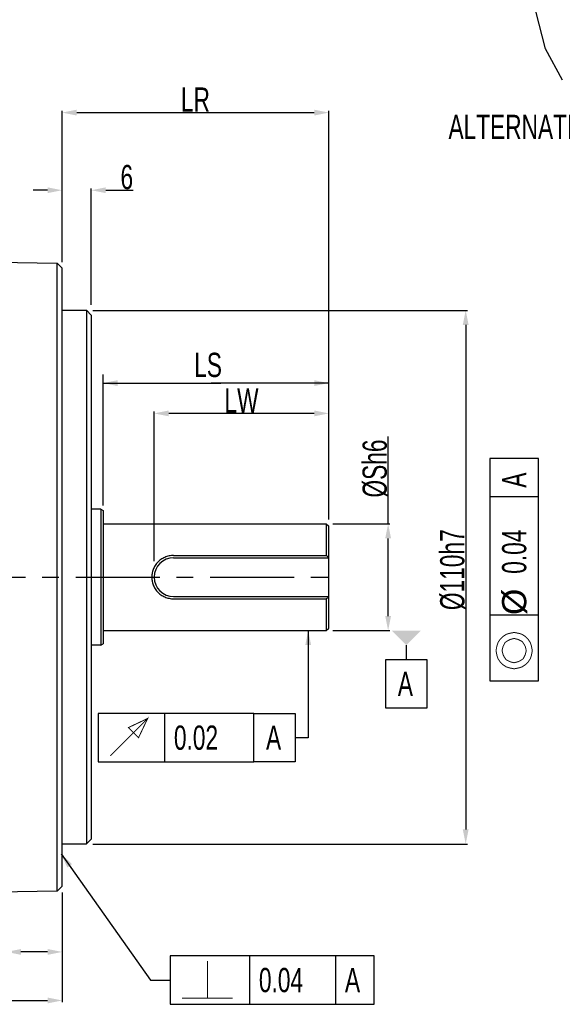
# Model space of a CAD drawing. Header units: millimetres. Extents: x -95 to 535, y -111 to 334.
# Tile 9 of 20: x 202 to 258, y 146 to 247. Entities that reach past the tile are written whole.
import ezdxf

# ---------------------------------------------------------------- set-up
doc = ezdxf.new("R2010")
doc.units = ezdxf.units.MM
doc.header["$LTSCALE"] = 23.1
doc.header["$PDMODE"] = 3
doc.header["$PDSIZE"] = 0.3125
doc.linetypes.add('CENTER', pattern=[0.6, 0.375, -0.075, 0.075, -0.075])
doc.layers.get('0').update_dxf_attribs({"linetype": 'CONTINUOUS'})
doc.layers.get('Defpoints').update_dxf_attribs({"linetype": 'CONTINUOUS'})
doc.layers.add('02___PRT_ALL_AXES', color=7, linetype='CONTINUOUS')
doc.layers.add('DEFAULT_1', color=7, linetype='CENTER')
doc.styles.get("Standard").update_dxf_attribs({"font": 'txt', "width": 0.7})
doc.dimstyles.new('DIMSTYLE_1', dxfattribs={"dimtxt": 2.5, "dimasz": 1.5, "dimexe": 0.18, "dimexo": 0.0625, "dimgap": 0.09, "dimtad": 1, "dimlfac": 2, "dimdsep": 46, "dimtxsty": 'Standard', "dimblk": '_FILLED', "dimblk1": '_FILLED', "dimblk2": '_FILLED', "dimcen": 0.09, "dimadec": 0, "dimazin": 0, "dimtp": 0.01, "dimtm": 0.01, "dimtfac": 1, "dimtofl": 0, "dimtmove": 0, "dimatfit": 3, "dimldrblk": '_FILLED', "dimfxl": 0, "dimtolj": 1, "dimarcsym": 0})

# ---------------------------------------------------------------- blocks, each defined once
blk = doc.blocks.new('_FILLED')
at = {"color": 0, "linetype": 'ByBlock'}
blk.add_solid([(0, 0), (-1, 0.2), (-1, -0.2)], dxfattribs=at)
blk = doc.blocks.new('*D166')
at = {"color": 0, "linetype": 'Continuous', "lineweight": -2}
for p, q in [((112.78, 169.77), (112.78, 146.14)), ((206.53, 157.26), (206.53, 146.14)), ((114.28, 146.32), (205.03, 146.32))]:
    blk.add_line(p, q, dxfattribs=at)
at = {"layer": 'Defpoints', "color": 0, "linetype": 'Continuous'}
for p in [(112.78, 169.83), (206.53, 157.32), (206.53, 146.32)]:
    blk.add_point(p, dxfattribs=at)
at = {"color": 0, "linetype": 'Continuous', "lineweight": -2, "xscale": 1.5, "yscale": 1.5, "zscale": 1.5, "rotation": 180}
blk.add_blockref('_FILLED', (112.78, 146.32), dxfattribs=at)
at = {"color": 0, "linetype": 'Continuous', "lineweight": -2, "xscale": 1.5, "yscale": 1.5, "zscale": 1.5}
blk.add_blockref('_FILLED', (206.53, 146.32), dxfattribs=at)
at = {"color": 0, "linetype": 'Continuous', "insert": (159.65, 147.66), "char_height": 2.5, "attachment_point": 5}
blk.add_mtext('\\A1;LL', dxfattribs=at)
blk = doc.blocks.new('*D167')
at = {"color": 0, "linetype": 'Continuous', "lineweight": -2}
for p, q in [((205.03, 229.82), (203.53, 229.82)), ((206.53, 222.41), (206.53, 230)), ((209.53, 218), (209.53, 230)), ((211.03, 229.82), (213.87, 229.82))]:
    blk.add_line(p, q, dxfattribs=at)
at = {"layer": 'Defpoints', "color": 0, "linetype": 'Continuous'}
for p in [(209.53, 229.82), (206.53, 222.35), (209.53, 217.94)]:
    blk.add_point(p, dxfattribs=at)
at = {"color": 0, "linetype": 'Continuous', "lineweight": -2, "xscale": 1.5, "yscale": 1.5, "zscale": 1.5}
blk.add_blockref('_FILLED', (206.53, 229.82), dxfattribs=at)
at = {"color": 0, "linetype": 'Continuous', "lineweight": -2, "xscale": 1.5, "yscale": 1.5, "zscale": 1.5, "rotation": 180}
blk.add_blockref('_FILLED', (209.53, 229.82), dxfattribs=at)
at = {"color": 0, "linetype": 'Continuous', "insert": (213.2, 231.16), "char_height": 2.5, "attachment_point": 5}
blk.add_mtext('\\A1;6', dxfattribs=at)
blk = doc.blocks.new('*D168')
at = {"color": 0, "linetype": 'Continuous', "lineweight": -2}
for p, q in [((206.53, 222.58), (206.53, 238)), ((208.03, 237.82), (232.53, 237.82)), ((234.03, 197.09), (234.03, 238))]:
    blk.add_line(p, q, dxfattribs=at)
at = {"layer": 'Defpoints', "color": 0, "linetype": 'Continuous'}
for p in [(234.03, 237.82), (206.53, 222.51), (234.03, 197.02)]:
    blk.add_point(p, dxfattribs=at)
at = {"color": 0, "linetype": 'Continuous', "lineweight": -2, "xscale": 1.5, "yscale": 1.5, "zscale": 1.5, "rotation": 180}
blk.add_blockref('_FILLED', (206.53, 237.82), dxfattribs=at)
at = {"color": 0, "linetype": 'Continuous', "lineweight": -2, "xscale": 1.5, "yscale": 1.5, "zscale": 1.5}
blk.add_blockref('_FILLED', (234.03, 237.82), dxfattribs=at)
at = {"color": 0, "linetype": 'Continuous', "insert": (220.28, 239.16), "char_height": 2.5, "attachment_point": 5}
blk.add_mtext('\\A1;LR', dxfattribs=at)
blk = doc.blocks.new('*D169')
at = {"color": 0, "linetype": 'Continuous', "lineweight": -2}
for p, q in [((240.15, 195.44), (240.15, 204.44)), ((234.44, 195.44), (240.33, 195.44)), ((240.15, 185.94), (240.15, 193.94)), ((234.44, 184.44), (240.33, 184.44))]:
    blk.add_line(p, q, dxfattribs=at)
at = {"layer": 'Defpoints', "color": 0, "linetype": 'Continuous'}
for p in [(234.38, 195.44), (240.15, 195.44), (234.38, 184.44)]:
    blk.add_point(p, dxfattribs=at)
at = {"color": 0, "linetype": 'Continuous', "lineweight": -2, "xscale": 1.5, "yscale": 1.5, "zscale": 1.5}
for p, rotation in [((240.15, 195.44), 90), ((240.15, 184.44), 270)]:
    blk.add_blockref('_FILLED', p, dxfattribs=dict(at, rotation=rotation))
at = {"color": 0, "linetype": 'Continuous', "insert": (238.81, 201.14), "char_height": 2.5, "attachment_point": 5, "rotation": 90}
blk.add_mtext('\\A1;%%cSh6', dxfattribs=at)
blk = doc.blocks.new('*D171')
at = {"color": 0, "linetype": 'Continuous', "lineweight": -2}
for p, q in [((209.69, 217.44), (248.33, 217.44)), ((248.15, 215.94), (248.15, 163.94)), ((209.69, 162.44), (248.33, 162.44))]:
    blk.add_line(p, q, dxfattribs=at)
at = {"layer": 'Defpoints', "color": 0, "linetype": 'Continuous'}
for p in [(209.63, 217.44), (209.63, 162.44), (248.15, 162.44)]:
    blk.add_point(p, dxfattribs=at)
at = {"color": 0, "linetype": 'Continuous', "lineweight": -2, "xscale": 1.5, "yscale": 1.5, "zscale": 1.5}
for p, rotation in [((248.15, 217.44), 90), ((248.15, 162.44), 270)]:
    blk.add_blockref('_FILLED', p, dxfattribs=dict(at, rotation=rotation))
at = {"color": 0, "linetype": 'Continuous', "insert": (246.81, 190.71), "char_height": 2.5, "attachment_point": 5, "rotation": 90}
blk.add_mtext('\\A1;%%c110h7', dxfattribs=at)
blk = doc.blocks.new('*D175')
at = {"color": 0, "linetype": 'Continuous', "lineweight": -2}
for p, q in [((216.03, 191.58), (216.03, 207)), ((232.53, 206.82), (217.53, 206.82)), ((234.03, 196.85), (234.03, 207))]:
    blk.add_line(p, q, dxfattribs=at)
at = {"layer": 'Defpoints', "color": 0, "linetype": 'Continuous'}
for p in [(216.03, 206.82), (234.03, 196.79), (216.03, 191.51)]:
    blk.add_point(p, dxfattribs=at)
at = {"color": 0, "linetype": 'Continuous', "lineweight": -2, "xscale": 1.5, "yscale": 1.5, "zscale": 1.5, "rotation": 180}
blk.add_blockref('_FILLED', (216.03, 206.82), dxfattribs=at)
at = {"color": 0, "linetype": 'Continuous', "lineweight": -2, "xscale": 1.5, "yscale": 1.5, "zscale": 1.5}
blk.add_blockref('_FILLED', (234.03, 206.82), dxfattribs=at)
at = {"color": 0, "linetype": 'Continuous', "insert": (225.03, 208.16), "char_height": 2.5, "attachment_point": 5}
blk.add_mtext('\\A1;LW', dxfattribs=at)
blk = doc.blocks.new('*D176')
at = {"color": 0, "linetype": 'Continuous', "lineweight": -2}
for p, q in [((206.53, 157.44), (206.53, 151.14)), ((200.78, 156.84), (200.78, 151.14)), ((200.78, 151.32), (188.93, 151.32)), ((205.03, 151.32), (202.28, 151.32))]:
    blk.add_line(p, q, dxfattribs=at)
at = {"layer": 'Defpoints', "color": 0, "linetype": 'Continuous'}
for p in [(206.53, 157.5), (200.78, 156.9), (206.53, 151.32)]:
    blk.add_point(p, dxfattribs=at)
at = {"color": 0, "linetype": 'Continuous', "lineweight": -2, "xscale": 1.5, "yscale": 1.5, "zscale": 1.5, "rotation": 180}
blk.add_blockref('_FILLED', (200.78, 151.32), dxfattribs=at)
at = {"color": 0, "linetype": 'Continuous', "lineweight": -2, "xscale": 1.5, "yscale": 1.5, "zscale": 1.5}
blk.add_blockref('_FILLED', (206.53, 151.32), dxfattribs=at)
at = {"color": 0, "linetype": 'Continuous', "insert": (191.07, 152.66), "char_height": 2.5, "attachment_point": 5}
blk.add_mtext('\\A1;11.5', dxfattribs=at)

msp = doc.modelspace()

# ---------------------------------------------------------------- linework, layer by layer
at = {"color": 7, "linetype": 'Continuous'}
for p, q in [((256.3783, 244.4045), (255.3862, 248.2634)), ((258.138, 241.1773), (256.3783, 244.4045)), ((198.0251, 222.4349), (206.0253, 222.2953)), ((206.0253, 157.592), (206.0253, 222.2953)), ((206.0253, 222.2953), (206.5252, 221.7866)), ((206.5252, 158.1008), (206.5252, 221.7866)), ((206.5252, 217.4437), (209.0252, 217.4437)), ((209.0252, 217.4437), (209.0252, 162.4437)), ((209.0252, 217.4437), (209.5252, 216.9437)), ((209.5252, 216.9433), (209.5252, 162.944)), ((210.7592, 197.3393), (210.7592, 210.8437)), ((234.0252, 195.8892), (234.0252, 210.8437)), ((210.7592, 209.9437), (222.8842, 209.9437)), ((234.0252, 209.9437), (221.9002, 209.9437)), ((255.6502, 202.1644), (250.6502, 202.1644)), ((250.6502, 202.1644), (250.6502, 179.2478)), ((255.6502, 179.2478), (255.6502, 202.1644)), ((255.6502, 198.2269), (250.6502, 198.2269)), ((210.5252, 196.9437), (210.7752, 196.8187)), ((210.7752, 196.8187), (210.7752, 183.0687)), ((233.7752, 195.4437), (234.0252, 195.1937)), ((233.7752, 195.4437), (233.7752, 192.1722)), ((234.0252, 184.6938), (234.0252, 195.1936)), ((218.0252, 192.1722), (233.7752, 192.1722)), ((218.0252, 191.9437), (234.0252, 191.9437)), ((218.0252, 187.9437), (234.0252, 187.9437)), ((218.0252, 187.7151), (233.7752, 187.7151)), ((233.7752, 187.7151), (233.7752, 184.4437)), ((255.6502, 186.0186), (250.6502, 186.0186)), ((233.7752, 184.4437), (234.0252, 184.6937)), ((231.9056, 184.4437), (231.9056, 173.4018)), ((210.5252, 182.9437), (210.7752, 183.0687)), ((242.0252, 182.9437), (242.0252, 181.4437)), ((239.9002, 181.4437), (244.1502, 181.4437)), ((239.9002, 176.4437), (239.9002, 181.4437)), ((244.1502, 181.4437), (244.1502, 176.4437)), ((250.6502, 179.2478), (255.6502, 179.2478)), ((226.3075, 175.9018), (210.245, 175.9018)), ((210.245, 175.9018), (210.245, 170.9018)), ((217.12, 170.9018), (217.12, 175.9018)), ((226.3075, 170.9018), (226.3075, 175.9018)), ((226.3075, 175.9018), (230.5575, 175.9018)), ((230.5575, 175.9018), (230.5575, 170.9018)), ((244.1502, 176.4437), (239.9002, 176.4437)), ((231.9056, 173.4018), (230.5854, 173.4018)), ((210.245, 170.9018), (226.3075, 170.9018)), ((230.5575, 170.9018), (226.3075, 170.9018)), ((206.5252, 162.4437), (209.0252, 162.4437)), ((209.0252, 162.4437), (209.5252, 162.9437)), ((206.436, 161.4199), (215.6578, 148.4222)), ((206.0253, 157.592), (198.0251, 157.4524)), ((206.5252, 158.1008), (206.0253, 157.592)), ((238.6995, 150.9222), (217.6578, 150.9222)), ((217.6578, 150.9222), (217.6578, 145.9222)), ((225.887, 145.9222), (225.887, 150.9222)), ((234.762, 145.9222), (234.762, 150.9222)), ((238.6995, 145.9222), (238.6995, 150.9222)), ((215.6578, 148.4222), (217.6578, 148.4222)), ((217.6578, 145.9222), (238.6995, 145.9222))]:
    msp.add_line(p, q, dxfattribs=at)
for p, q in [((210.5252, 196.9437), (209.5252, 196.9437)), ((210.5252, 196.9437), (210.5252, 182.9437)), ((210.5252, 182.9437), (209.5252, 182.9437))]:
    msp.add_line(p, q)
at = {"color": 7, "linetype": 'Continuous', "const_width": 0.1}
for points in [[(253.1502, 180.4978), (253.6711, 180.6019), (253.9835, 180.7061), (254.2961, 180.9144), (254.6085, 181.2269), (254.8169, 181.5394), (254.921, 181.8519), (255.0252, 182.3728), (254.921, 182.8936), (254.8169, 183.2061), (254.6085, 183.5186), (254.2961, 183.8311), (253.9835, 184.0394), (253.6711, 184.1436), (253.1502, 184.2478), (252.6294, 184.1436), (252.3169, 184.0394), (252.0044, 183.8311), (251.6919, 183.5186), (251.4835, 183.2061), (251.3794, 182.8936), (251.2752, 182.3728), (251.3794, 181.8519), (251.4835, 181.5394), (251.6919, 181.2269), (252.0044, 180.9144), (252.3169, 180.7061), (252.6294, 180.6019), (253.1502, 180.4978)], [(253.1502, 181.1228), (253.5669, 181.2269), (253.7752, 181.3311), (254.0877, 181.5394), (254.2961, 181.9561), (254.4002, 182.3728), (254.2961, 182.7894), (254.1919, 182.9978), (253.9835, 183.3103), (253.5669, 183.5186), (253.1502, 183.6228), (252.7335, 183.5186), (252.5252, 183.4144), (252.2127, 183.2061), (252.0044, 182.7894), (251.9002, 182.3728), (252.0044, 181.9561), (252.1085, 181.7478), (252.3169, 181.4353), (252.7335, 181.2269), (253.1502, 181.1228)], [(211.495, 171.5268), (215.3492, 175.3809), (214.4117, 173.4018), (213.37, 174.4434), (215.3492, 175.3809)], [(221.512, 146.5472), (221.512, 150.4013)], [(218.9078, 146.5472), (224.1162, 146.5472)]]:
    msp.add_lwpolyline(points, dxfattribs=at)
at = {"color": 7, "linetype": 'Continuous'}
msp.add_arc((218.0252, 189.9437), 2, 90, 270, dxfattribs=at)
for points, start_tangent, end_tangent in [([(218.0252, 192.1722), (217.5604, 192.1252), (217.1136, 191.9849), (216.7015, 191.7526), (216.3441, 191.4339), (216.0671, 191.0504), (215.8805, 190.6239), (215.7869, 190.1729), (215.7869, 189.7144), (215.8805, 189.2635), (216.0671, 188.837), (216.3441, 188.4535), (216.7014, 188.1347), (217.1135, 187.9025), (217.5604, 187.7621), (218.0252, 187.7151)], (-0.99997206, 0.00747547), (0.99997214, 0.00746433)), ([(233.9272, 192.0193), (233.8517, 192.0955), (233.7752, 192.1722)], (-0.70272431, 0.71146226), (-0.70710678, 0.70710678)), ([(234.0017, 191.9437), (233.9272, 192.0193)], (-0.70038604, 0.71376424), (-0.70272431, 0.71146226)), ([(233.9272, 187.868), (233.8517, 187.7919), (233.7752, 187.7151)], (-0.7027243, -0.71146227), (-0.70710678, -0.70710678)), ([(234.0017, 187.9437), (233.9272, 187.868)], (-0.70038604, -0.71376424), (-0.7027243, -0.71146227))]:
    msp.add_spline(points, degree=3, dxfattribs=dict(at, start_tangent=start_tangent, end_tangent=end_tangent))
for points in [[(232.2056, 182.9437), (231.9056, 184.4437), (231.6056, 182.9437)], [(240.5252, 184.4437), (243.5252, 184.4437), (242.0252, 182.9437)], [(207.5487, 160.3702), (206.436, 161.4199), (207.0593, 160.023)]]:
    msp.add_solid(points, dxfattribs=at)
at = {"layer": '02___PRT_ALL_AXES', "color": 7, "linetype": 'Continuous'}
for p, q in [((210.7752, 195.4437), (233.7752, 195.4437)), ((210.7752, 184.4437), (233.7752, 184.4437))]:
    msp.add_line(p, q, dxfattribs=at)
at = {"layer": 'DEFAULT_1', "color": 7, "linetype": 'CENTER'}
msp.add_line((110.9124, 189.9437), (234.7752, 189.9437), dxfattribs=at)

# ---------------------------------------------------------------- block references
at = {"color": 7, "linetype": 'Continuous', "xscale": 1.5, "yscale": 1.5, "zscale": 1.5, "rotation": 180}
msp.add_blockref('_FILLED', (210.7592, 209.9437), dxfattribs=at)
at = {"color": 7, "linetype": 'Continuous', "xscale": 1.5, "yscale": 1.5, "zscale": 1.5}
msp.add_blockref('_FILLED', (234.0252, 209.9437), dxfattribs=at)

# ---------------------------------------------------------------- texts
at = {"color": 7, "linetype": 'Continuous', "width": 0.7}
for s, p in [('ALTERNATIVE SHAFT KEYWAY TYPE', (246.3771, 235.0958)), ('LS', (220.1502, 210.5687)), ('A', (241.1502, 177.6937)), ('0.02', (218.0575, 172.1518)), ('A', (227.5575, 172.1518)), ('0.04', (226.8245, 147.1722)), ('A', (235.6995, 147.1722))]:
    msp.add_text(s, height=2.5, dxfattribs=at).set_placement(p)
at = {"color": 7, "linetype": 'Continuous'}
for s, width, p in [('A', 0.7, (254.4002, 199.1644)), ('0.04', 0.7, (254.4002, 190.2894)), (' %%c', 1.041667, (254.4002, 185.0811))]:
    msp.add_text(s, height=2.5, rotation=90, dxfattribs=dict(at, width=width)).set_placement(p)

# ---------------------------------------------------------------- dimensions: what is measured, and where the dimension line sits
for base, p1, p2, text, picture, middle in [((234.0252, 237.8187), (206.5252, 222.5143), (234.0252, 197.0237), 'LR', '*D168', (220.2752, 237.8187)), ((206.5252, 146.3187), (112.7752, 169.8287), (206.5252, 157.3248), 'LL', '*D166', (159.6502, 146.3187))]:
    dim = msp.add_linear_dim(base=base, p1=p1, p2=p2, text=text, dimstyle='DIMSTYLE_1', dxfattribs=at)
    dim.commit()
    dim.dimension.update_dxf_attribs({"geometry": picture, "text_midpoint": middle, "dimtype": 160})
for base, p1, p2, picture, middle in [((209.5252, 229.8187), (206.5252, 222.3509), (209.5252, 217.9374), '*D167', (213.1985, 229.8187)), ((206.5252, 151.3187), (200.7752, 156.9004), (206.5252, 157.5008), '*D176', (191.0651, 151.3187))]:
    dim = msp.add_linear_dim(base=base, p1=p1, p2=p2, dimstyle='DIMSTYLE_1', dxfattribs=at)
    dim.commit()
    dim.dimension.update_dxf_attribs({"geometry": picture, "text_midpoint": middle, "dimtype": 160})
for base, p1, p2, angle, text, picture, middle in [((248.1502, 162.4437), (209.6252, 217.4437), (209.6252, 162.4437), 270, '%%c<>h7', '*D171', (248.1502, 190.7061)), ((216.0252, 206.8187), (234.0252, 196.7891), (216.0252, 191.513), 180, 'LW', '*D175', (225.0252, 206.8187)), ((240.1502, 195.4437), (234.3752, 184.4437), (234.3752, 195.4437), 90, '%%cSh6', '*D169', (240.1502, 201.1392))]:
    dim = msp.add_linear_dim(base=base, p1=p1, p2=p2, angle=angle, text=text, dimstyle='DIMSTYLE_1', dxfattribs=at)
    dim.commit()
    dim.dimension.update_dxf_attribs({"geometry": picture, "text_midpoint": middle, "dimtype": 160})

doc.saveas('drawing.dxf')
